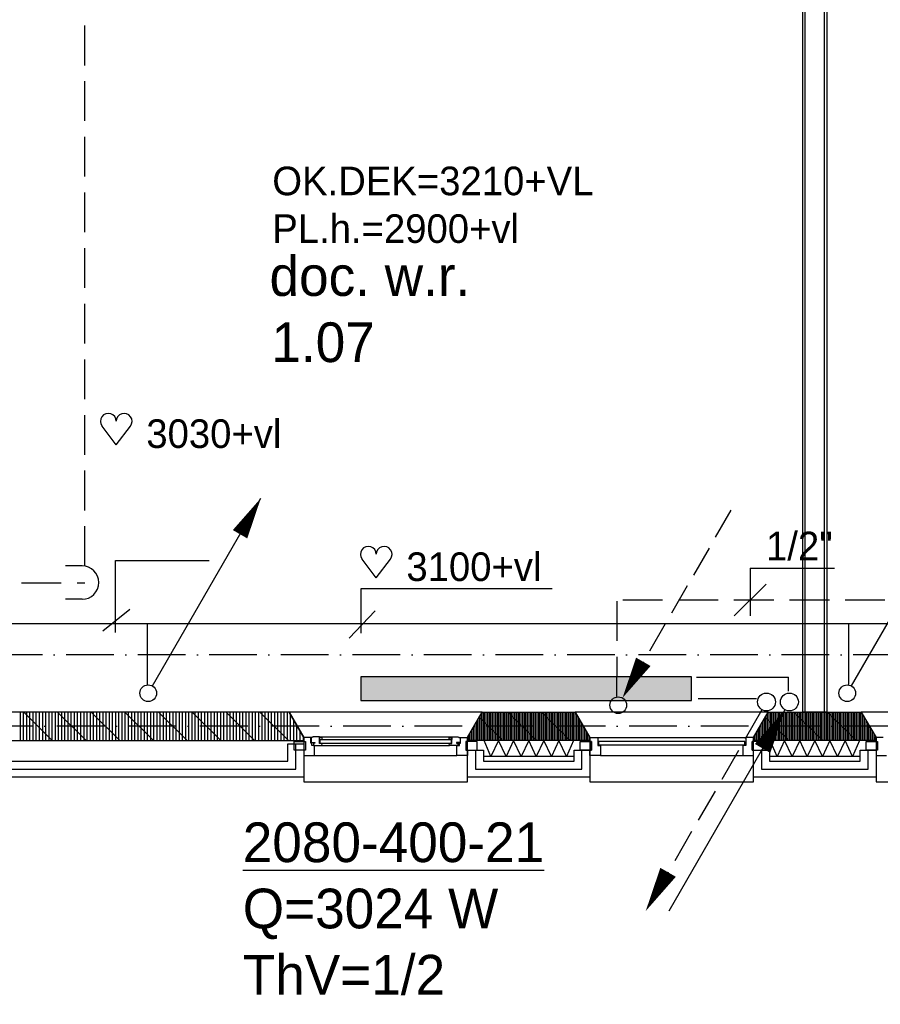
# Model space of a CAD drawing. Extents: x -41378 to 114803, y -24080 to 82188.
# Tile 110 of 137: x 66588 to 72003, y 42878 to 49073. Entities that reach past the tile are written whole.
import ezdxf

# ---------------------------------------------------------------- set-up
doc = ezdxf.new("R2010")
doc.units = 0
doc.header["$LTSCALE"] = 50
for name, pattern in [('2322107', [2000, 1000, 1000]), ('2322108', [7, 5, -2]), ('DASHDOT', [9, 6, -1.5, 0, -1.5])]:
    doc.linetypes.add(name, pattern=pattern)
doc.layers.get('0').update_dxf_attribs({"linetype": 'CONTINUOUS'})
doc.layers.get('DEFPOINTS').update_dxf_attribs({"linetype": 'CONTINUOUS'})
for name, color, linetype in [('AL$7----_STRAMIEN', 1, 'DASHDOT'), ('AL21----_BUITENWAND', 4, 'CONTINUOUS'), ('AL21K---_ISOLATIE', 1, 'CONTINUOUS'), ('AL22----_BINNENWAND', 7, 'CONTINUOUS'), ('AL28----_KONSTRUKTIE', 3, 'CONTINUOUS'), ('AL31----_BUITENKOZ', 7, 'CONTINUOUS'), ('ALXA1---_RASTER50', 12, 'CONTINUOUS'), ('ALXA3---_VOLZWART', 14, 'CONTINUOUS'), ('ALXAB---_PREFABBETON', 1, 'CONTINUOUS'), ('BOUW', 8, 'CONTINUOUS'), ('WI561---', 1, 'CONTINUOUS'), ('WL561---', 4, 'CONTINUOUS'), ('WL561---_AANVOER', 4, 'CONTINUOUS'), ('WL561---_RETOUR', 4, 'CONTINUOUS'), ('WL562---', 4, 'CONTINUOUS'), ('WM541---', 1, 'CONTINUOUS'), ('WM561---', 1, 'CONTINUOUS'), ('WM570---', 1, 'CONTINUOUS')]:
    doc.layers.add(name, color=color, linetype=linetype)
doc.layers.get('0').freeze()
doc.styles.add('BURO-018', font='BUROFONT.shx', dxfattribs={"height": 90})
doc.styles.add('BURO-025', font='BUROFONT.shx', dxfattribs={"height": 250})

# ---------------------------------------------------------------- blocks, each defined once
blk = doc.blocks.new('2322401')
at = {"color": 0, "linetype": 'CONTINUOUS'}
for p, q in [((-0.5, 0.5, 1), (-0.5, 0.5)), ((-0.5, 0.5, 1), (-0.5, -0.5, 1)), ((0.5, 0.5, 1), (-0.5, 0.5, 1)), ((0.5, 0.5), (-0.5, 0.5)), ((-0.5, 0.5), (-0.5, -0.5)), ((0.5, 0.5, 1), (0.5, 0.5)), ((0.5, -0.5, 1), (0.5, 0.5, 1)), ((0.5, -0.5), (0.5, 0.5)), ((-0.5, -0.5, 1), (-0.5, -0.5)), ((-0.5, -0.5, 1), (0.5, -0.5, 1)), ((-0.5, -0.5), (0.5, -0.5)), ((0.5, -0.5, 1), (0.5, -0.5))]:
    blk.add_line(p, q, dxfattribs=at)
blk = doc.blocks.new('LDV2108')
at = {"color": 0, "linetype": 'CONTINUOUS'}
for p, q in [((-0.25, -0.433), (-1.187, -2.057)), ((-1.562, -2.706), (-2.5, -4.33)), ((-2.875, -4.98), (-3.812, -6.603)), ((-4.187, -7.253), (-5.125, -8.877)), ((-5.5, -9.526), (-6.437, -11.15))]:
    blk.add_line(p, q, dxfattribs=at)
blk.add_lwpolyline([(-6.75, -11.691, 0, 1, 0), (-5.5, -9.526, 1, 1, 0)], format="xyseb", dxfattribs=at)
blk.add_circle((0, 0), 0.5, dxfattribs=at)
blk = doc.blocks.new('LDV4107')
at = {"color": 0, "linetype": 'CONTINUOUS'}
blk.add_line((-0.25, -0.433), (-6.75, -11.691), dxfattribs=at)
blk.add_lwpolyline([(-0.25, -0.433, 0, 1, 0), (-1.5, -2.598, 1, 1, 0)], format="xyseb", dxfattribs=at)
blk.add_circle((0, 0), 0.5, dxfattribs=at)
blk = doc.blocks.new('LDV3108')
at = {"color": 0, "linetype": 'CONTINUOUS'}
for p, q in [((6.75, 11.691), (5.813, 10.068)), ((5.438, 9.418), (4.5, 7.794)), ((4.125, 7.145), (3.188, 5.521)), ((2.813, 4.871), (1.875, 3.248)), ((1.5, 2.598), (0.563, 0.974))]:
    blk.add_line(p, q, dxfattribs=at)
blk.add_lwpolyline([(0.25, 0.433, 0, 1, 0), (1.5, 2.598, 1, 1, 0)], format="xyseb", dxfattribs=at)
blk.add_circle((0, 0), 0.5, dxfattribs=at)
blk = doc.blocks.new('LDV1107')
at = {"color": 0, "linetype": 'CONTINUOUS'}
blk.add_line((0.25, 0.433), (6.75, 11.691), dxfattribs=at)
blk.add_lwpolyline([(6.75, 11.691, 0, 1, 0), (5.5, 9.526, 1, 1, 0)], format="xyseb", dxfattribs=at)
blk.add_circle((0, 0), 0.5, dxfattribs=at)
blk = doc.blocks.new('CVHATCH1')
at = {"color": 0, "linetype": 'CONTINUOUS'}
blk.add_solid([(-0.5, -0.5), (0.5, -0.5), (-0.5, 0.5), (0.5, 0.5)], dxfattribs=at)
blk = doc.blocks.new('CVRINFO2')
at = {"color": 0, "linetype": 'CONTINUOUS', "style": 'BURO-025'}
for tag, p in [('CV_TEXT125', (0, 0)), ('CV_TEXT225', (0, -4.167)), ('CV_TEXT325', (0, -8.333)), ('CV_TEXT425', (0, -12.5))]:
    blk.add_attdef(tag, p, '', height=2.5, dxfattribs=at)
blk = doc.blocks.new('*U318', base_point=(68764, 45421.8))
at = {"color": 0, "linetype": 'CONTINUOUS'}
for p, q in [((68764, 45621.8), (68764, 45321.8)), ((68764, 45621.8), (69294, 45621.8)), ((68864, 45521.8), (68664, 45321.8))]:
    blk.add_line(p, q, dxfattribs=at)
at = {"color": 0, "linetype": 'CONTINUOUS', "style": 'BURO-018'}
blk.add_text('1/2"', height=180, dxfattribs=at).set_placement((68864, 45671.8))
blk = doc.blocks.new('HART')
at = {"color": 1}
for q in [(-39.7, 52.4), (39.7, 52.4)]:
    blk.add_line((0, 0), q, dxfattribs=at)
for centre, start, end in [((-22.1, 65.7), 0, 217.1867), ((22.1, 65.7), 322.8133, 180)]:
    blk.add_arc(centre, 22.1, start, end, dxfattribs=at)
blk = doc.blocks.new('LDS')
at = {"color": 0, "linetype": 'CONTINUOUS'}
for p, q in [((0, 1), (1, 1)), ((0, -1), (1, -1))]:
    blk.add_line(p, q, dxfattribs=at)
blk.add_arc((0, 0), 1, 90, 270, dxfattribs=at)

msp = doc.modelspace()

# ---------------------------------------------------------------- linework, layer by layer
at = {"layer": 'AL$7----_STRAMIEN', "color": 1}
for p, q in [((112191.2, 45077.3), (-30903.4, 45077.3)), ((112582.7, 44627.3), (-30110.1, 44627.3))]:
    msp.add_line(p, q, dxfattribs=at)
at = {"layer": 'AL21----_BUITENWAND', "color": 8}
for p, q in [((68276, 44407.3), (68276, 44517.3)), ((68276, 44517.3), (68376, 44517.3)), ((68376, 44517.3), (68376, 44307.3)), ((69406, 44307.3), (69406, 44476.3)), ((69406, 44476.3), (69506, 44476.3)), ((69506, 44476.3), (69506, 44407.3)), ((70076, 44407.3), (70076, 44476.3)), ((70076, 44476.3), (70176, 44476.3)), ((70176, 44476.3), (70176, 44307.3)), ((71206, 44307.3), (71206, 44476.3)), ((71206, 44476.3), (71306, 44476.3)), ((71306, 44476.3), (71306, 44407.3)), ((71876, 44407.3), (71876, 44476.3)), ((71876, 44476.3), (71976, 44476.3)), ((71976, 44476.3), (71976, 44307.3)), ((66391, 44407.3), (68276, 44407.3)), ((69506, 44407.3), (70076, 44407.3)), ((71306, 44407.3), (71876, 44407.3)), ((68376, 44307.3), (66491, 44307.3)), ((70176, 44307.3), (69406, 44307.3)), ((71976, 44307.3), (71206, 44307.3))]:
    msp.add_line(p, q, dxfattribs=at)
at = {"layer": 'AL21K---_ISOLATIE', "color": 8, "linetype": 'CONTINUOUS'}
for p, q in [((70076, 44537.3), (69506, 44537.3)), ((69553.5, 44437.3), (69510.2, 44537.3)), ((69601, 44537.3), (69553.5, 44437.3)), ((69648.5, 44437.3), (69601, 44537.3)), ((69696, 44537.3), (69648.5, 44437.3)), ((69743.5, 44437.3), (69696, 44537.3)), ((69791, 44537.3), (69743.5, 44437.3)), ((69838.5, 44437.3), (69791, 44537.3)), ((69886, 44537.3), (69838.5, 44437.3)), ((69933.5, 44437.3), (69886, 44537.3)), ((69981, 44537.3), (69933.5, 44437.3)), ((70028.5, 44437.3), (69981, 44537.3)), ((70071.8, 44537.3), (70028.5, 44437.3)), ((71876, 44537.3), (71306, 44537.3)), ((71353.5, 44437.3), (71310.2, 44537.3)), ((71401, 44537.3), (71353.5, 44437.3)), ((71448.5, 44437.3), (71401, 44537.3)), ((71496, 44537.3), (71448.5, 44437.3)), ((71543.5, 44437.3), (71496, 44537.3)), ((71591, 44537.3), (71543.5, 44437.3)), ((71638.5, 44437.3), (71591, 44537.3)), ((71686, 44537.3), (71638.5, 44437.3)), ((71733.5, 44437.3), (71686, 44537.3)), ((71781, 44537.3), (71733.5, 44437.3)), ((71828.5, 44437.3), (71781, 44537.3)), ((71871.8, 44537.3), (71828.5, 44437.3)), ((70076, 44437.3), (69506, 44437.3)), ((71876, 44437.3), (71306, 44437.3))]:
    msp.add_line(p, q, dxfattribs=at)
at = {"layer": 'AL22----_BINNENWAND', "color": 8}
for p, q in [((71516, 44717.3), (71516, 54867.3)), ((71666, 54717.3), (71666, 44717.3)), ((71666, 44717.3), (71516, 44717.3))]:
    msp.add_line(p, q, dxfattribs=at)
at = {"layer": 'AL22----_BINNENWAND', "color": 8, "linetype": 'CONTINUOUS'}
for p, q in [((71531, 44717.3), (71531, 54852.3)), ((71651, 44717.3), (71651, 54732.3))]:
    msp.add_line(p, q, dxfattribs=at)
at = {"layer": 'AL28----_KONSTRUKTIE', "color": 8, "linetype": 'CONTINUOUS'}
for p, q in [((68283.6, 44717.3), (66281, 44717.3)), ((68376, 44557.3), (68283.6, 44717.3)), ((68376, 44537.3), (68376, 44557.3)), ((66281, 44537.3), (68376, 44537.3))]:
    msp.add_line(p, q, dxfattribs=at)
at = {"layer": 'AL28----_KONSTRUKTIE', "color": 8}
for p, q in [((69406, 44557.3), (69498.4, 44717.3)), ((69498.4, 44717.3), (70083.6, 44717.3)), ((70083.6, 44717.3), (70176, 44557.3)), ((71206, 44557.3), (71298.4, 44717.3)), ((71298.4, 44717.3), (71883.6, 44717.3)), ((71883.6, 44717.3), (71976, 44557.3)), ((69406, 44537.3), (69406, 44557.3)), ((70176, 44557.3), (70176, 44537.3)), ((71206, 44537.3), (71206, 44557.3)), ((71976, 44557.3), (71976, 44537.3)), ((70176, 44537.3), (69406, 44537.3)), ((71976, 44537.3), (71206, 44537.3))]:
    msp.add_line(p, q, dxfattribs=at)
at = {"layer": 'AL31----_BUITENKOZ', "color": 8}
for p, q in [((69498.4, 44717.3), (68283.6, 44717.3)), ((68283.6, 44717.3), (68376, 44557.3)), ((69406, 44557.3), (69498.4, 44717.3)), ((71298.4, 44717.3), (70083.6, 44717.3)), ((70083.6, 44717.3), (70176, 44557.3)), ((71206, 44557.3), (71298.4, 44717.3)), ((73098.4, 44717.3), (71883.6, 44717.3)), ((71883.6, 44717.3), (71976, 44557.3)), ((68376, 44557.3), (68376, 44277.3)), ((68376, 44557.3), (68376, 44532.3)), ((68420, 44557.3), (68376, 44557.3)), ((68420, 44521.3), (68420, 44557.3)), ((68430.2, 44556.1), (68423.2, 44556.1)), ((68423.2, 44556.1), (68423.2, 44526.3)), ((68432.7, 44560.3), (68430.2, 44556.1)), ((68475.2, 44560.3), (68432.7, 44560.3)), ((68475.2, 44560.3), (69306.8, 44560.3)), ((68475.2, 44519.3), (68475.2, 44560.3)), ((68475.2, 44558), (68475.2, 44544.5)), ((68492.2, 44558), (68475.2, 44558)), ((68475.2, 44544.5), (68492.2, 44544.5)), ((68492.2, 44544.5), (68492.2, 44558)), ((69289.8, 44544.5), (69289.8, 44558)), ((69289.8, 44558), (69306.8, 44558)), ((69306.8, 44544.5), (69289.8, 44544.5)), ((69306.8, 44519.3), (69306.8, 44560.3)), ((69306.8, 44560.3), (69349.3, 44560.3)), ((69306.8, 44558), (69306.8, 44544.5)), ((69349.3, 44560.3), (69351.7, 44556.1)), ((69351.7, 44556.1), (69358.8, 44556.1)), ((69358.8, 44556.1), (69358.8, 44526.3)), ((69362, 44521.3), (69362, 44557.3)), ((69362, 44557.3), (69406, 44557.3)), ((69406, 44277.3), (69406, 44557.3)), ((69406, 44557.3), (69406, 44532.3)), ((70176, 44557.3), (70176, 44277.3)), ((70226, 44557.3), (71156, 44557.3)), ((71206, 44277.3), (71206, 44557.3)), ((71976, 44557.3), (71976, 44277.3)), ((71976, 44557.3), (71976, 44532.3)), ((72020, 44557.3), (71976, 44557.3)), ((68315, 44476.3), (68315, 44532.3)), ((68315, 44532.3), (68386, 44532.3)), ((68376, 44532.3), (68386, 44532.3)), ((68386, 44532.3), (68386, 44476.3)), ((68386, 44532.3), (68386, 44476.3)), ((68426, 44521.3), (68420, 44521.3)), ((68423.2, 44526.3), (68445.7, 44526.3)), ((68426, 44506.3), (68426, 44521.3)), ((68443, 44506.3), (68426, 44506.3)), ((68445.7, 44521.3), (68437.7, 44521.3)), ((68437.7, 44521.3), (68437.7, 44506.3)), ((68437.7, 44506.3), (68443, 44506.3)), ((68443, 44443.3), (68443, 44506.3)), ((68443, 44506.3), (68490.1, 44506.3)), ((68445.7, 44526.3), (68445.7, 44521.3)), ((68492.2, 44519.3), (68475.2, 44519.3)), ((68490.1, 44506.3), (68492.2, 44519.3)), ((68490.1, 44506.3), (69291.9, 44506.3)), ((69291.9, 44506.3), (69289.8, 44519.3)), ((69289.8, 44519.3), (69306.8, 44519.3)), ((69339, 44506.3), (69291.9, 44506.3)), ((69358.8, 44526.3), (69336.3, 44526.3)), ((69336.3, 44526.3), (69336.3, 44521.3)), ((69336.3, 44521.3), (69344.3, 44521.3)), ((69339, 44443.3), (69339, 44506.3)), ((69339, 44506.3), (69356, 44506.3)), ((69344.3, 44506.3), (69339, 44506.3)), ((69344.3, 44521.3), (69344.3, 44506.3)), ((69356, 44506.3), (69356, 44521.3)), ((69356, 44521.3), (69362, 44521.3)), ((69396, 44532.3), (69396, 44476.3)), ((69467, 44532.3), (69396, 44532.3)), ((69406, 44532.3), (69396, 44532.3)), ((69396, 44532.3), (69396, 44476.3)), ((69467, 44476.3), (69467, 44532.3)), ((70115, 44476.3), (70115, 44532.3)), ((70115, 44532.3), (70186, 44532.3)), ((70186, 44532.3), (70186, 44476.3)), ((71196, 44532.3), (71196, 44476.3)), ((71267, 44532.3), (71196, 44532.3)), ((71267, 44476.3), (71267, 44532.3)), ((71915, 44476.3), (71915, 44532.3)), ((71915, 44532.3), (71986, 44532.3)), ((71976, 44532.3), (71986, 44532.3)), ((71986, 44532.3), (71986, 44476.3)), ((71986, 44532.3), (71986, 44476.3)), ((68386, 44476.3), (68315, 44476.3)), ((68386, 44476.3), (68376, 44476.3)), ((68376, 44476.3), (68376, 44443.3)), ((68376, 44443.3), (68443, 44443.3)), ((68443, 44443.3), (69339, 44443.3)), ((69406, 44443.3), (69339, 44443.3)), ((69396, 44476.3), (69467, 44476.3)), ((69396, 44476.3), (69406, 44476.3)), ((69406, 44476.3), (69406, 44443.3)), ((70186, 44476.3), (70115, 44476.3)), ((70243, 44443.3), (71139, 44443.3)), ((71196, 44476.3), (71267, 44476.3)), ((71986, 44476.3), (71915, 44476.3)), ((71986, 44476.3), (71976, 44476.3)), ((71976, 44476.3), (71976, 44443.3)), ((71976, 44443.3), (72043, 44443.3)), ((68376, 44277.3), (69406, 44277.3)), ((70176, 44277.3), (71206, 44277.3)), ((71976, 44277.3), (73006, 44277.3))]:
    msp.add_line(p, q, dxfattribs=at)
at = {"layer": 'AL31----_BUITENKOZ', "color": 8, "linetype": 'CONTINUOUS'}
for p, q in [((70176, 44532.3), (70176, 44557.3)), ((70176, 44557.3), (70226, 44557.3)), ((70226, 44557.3), (70226, 44557.3)), ((70226, 44557.3), (70226, 44506.3)), ((71156, 44557.3), (71156, 44557.3)), ((71156, 44557.3), (71156, 44506.3)), ((71206, 44557.3), (71156, 44557.3)), ((71206, 44532.3), (71206, 44557.3)), ((68477.2, 44542.3), (68477.2, 44521.3)), ((69304.8, 44542.3), (68477.2, 44542.3)), ((68477.2, 44521.3), (69304.8, 44521.3)), ((69304.8, 44521.3), (69304.8, 44542.3)), ((70186, 44532.3), (70176, 44532.3)), ((70176, 44532.3), (70176, 44532.3)), ((70186, 44476.3), (70186, 44532.3)), ((70226, 44506.3), (70243, 44506.3)), ((70231, 44531.3), (70231, 44510.3)), ((71151, 44531.3), (70231, 44531.3)), ((70231, 44510.3), (71151, 44510.3)), ((70243, 44506.3), (70243, 44443.3)), ((71156, 44506.3), (71139, 44506.3)), ((71139, 44506.3), (71139, 44443.3)), ((71151, 44510.3), (71151, 44531.3)), ((71196, 44476.3), (71196, 44532.3)), ((71196, 44532.3), (71206, 44532.3)), ((71206, 44532.3), (71206, 44532.3)), ((70176, 44443.3), (70176, 44476.3)), ((70176, 44476.3), (70186, 44476.3)), ((70243, 44443.3), (70176, 44443.3)), ((70243, 44443.3), (70243, 44443.3)), ((70243, 44443.3), (70243, 44443.3)), ((70243, 44443.3), (70243, 44443.3)), ((70243, 44443.3), (70243, 44443.3)), ((71139, 44443.3), (71139, 44443.3)), ((71139, 44443.3), (71139, 44443.3)), ((71139, 44443.3), (71139, 44443.3)), ((71139, 44443.3), (71139, 44443.3)), ((71139, 44443.3), (71206, 44443.3)), ((71206, 44476.3), (71196, 44476.3)), ((71206, 44443.3), (71206, 44476.3))]:
    msp.add_line(p, q, dxfattribs=at)
at = {"layer": 'ALXA1---_RASTER50', "color": 8}
for p, q in [((66593.1, 44537.3), (66593.1, 44717.3)), ((66613.1, 44537.3), (66613.1, 44717.3)), ((66633.1, 44537.3), (66633.1, 44717.3)), ((66653.1, 44537.3), (66653.1, 44717.3)), ((66673.1, 44537.3), (66673.1, 44717.3)), ((66693.1, 44537.3), (66693.1, 44717.3)), ((66713.1, 44537.3), (66713.1, 44717.3)), ((66733.1, 44537.3), (66733.1, 44717.3)), ((66753.1, 44537.3), (66753.1, 44717.3)), ((66773.1, 44537.3), (66773.1, 44717.3)), ((66793.1, 44537.3), (66793.1, 44717.3)), ((66813.1, 44537.3), (66813.1, 44717.3)), ((66833.1, 44537.3), (66833.1, 44717.3)), ((66853.1, 44537.3), (66853.1, 44717.3)), ((66873.1, 44537.3), (66873.1, 44717.3)), ((66893.1, 44537.3), (66893.1, 44717.3)), ((66913.1, 44537.3), (66913.1, 44717.3)), ((66933.1, 44537.3), (66933.1, 44717.3)), ((66953.1, 44537.3), (66953.1, 44717.3)), ((66973.1, 44537.3), (66973.1, 44717.3)), ((66993.1, 44537.3), (66993.1, 44717.3)), ((67013.1, 44537.3), (67013.1, 44717.3)), ((67033.1, 44537.3), (67033.1, 44717.3)), ((67053.1, 44537.3), (67053.1, 44717.3)), ((67073.1, 44537.3), (67073.1, 44717.3)), ((67093.1, 44537.3), (67093.1, 44717.3)), ((67113.1, 44537.3), (67113.1, 44717.3)), ((67133.1, 44537.3), (67133.1, 44717.3)), ((67153.1, 44537.3), (67153.1, 44717.3)), ((67173.1, 44537.3), (67173.1, 44717.3)), ((67193.1, 44537.3), (67193.1, 44717.3)), ((67213.1, 44537.3), (67213.1, 44717.3)), ((67233.1, 44537.3), (67233.1, 44717.3)), ((67253.1, 44537.3), (67253.1, 44717.3)), ((67273.1, 44537.3), (67273.1, 44717.3)), ((67293.1, 44537.3), (67293.1, 44717.3)), ((67313.1, 44537.3), (67313.1, 44717.3)), ((67333.1, 44537.3), (67333.1, 44717.3)), ((67353.1, 44537.3), (67353.1, 44717.3)), ((67373.1, 44537.3), (67373.1, 44717.3)), ((67393.1, 44537.3), (67393.1, 44717.3)), ((67413.1, 44537.3), (67413.1, 44717.3)), ((67433.1, 44537.3), (67433.1, 44717.3)), ((67453.1, 44537.3), (67453.1, 44717.3)), ((67473.1, 44537.3), (67473.1, 44717.3)), ((67493.1, 44537.3), (67493.1, 44717.3)), ((67513.1, 44537.3), (67513.1, 44717.3)), ((67533.1, 44537.3), (67533.1, 44717.3)), ((67553.1, 44537.3), (67553.1, 44717.3)), ((67573.1, 44537.3), (67573.1, 44717.3)), ((67593.1, 44537.3), (67593.1, 44717.3)), ((67613.1, 44537.3), (67613.1, 44717.3)), ((67633.1, 44537.3), (67633.1, 44717.3)), ((67653.1, 44537.3), (67653.1, 44717.3)), ((67673.1, 44537.3), (67673.1, 44717.3)), ((67693.1, 44537.3), (67693.1, 44717.3)), ((67713.1, 44537.3), (67713.1, 44717.3)), ((67733.1, 44537.3), (67733.1, 44717.3)), ((67753.1, 44537.3), (67753.1, 44717.3)), ((67773.1, 44537.3), (67773.1, 44717.3)), ((67793.1, 44537.3), (67793.1, 44717.3)), ((67813.1, 44537.3), (67813.1, 44717.3)), ((67833.1, 44537.3), (67833.1, 44717.3)), ((67853.1, 44537.3), (67853.1, 44717.3)), ((67873.1, 44537.3), (67873.1, 44717.3)), ((67893.1, 44537.3), (67893.1, 44717.3)), ((67913.1, 44537.3), (67913.1, 44717.3)), ((67933.1, 44537.3), (67933.1, 44717.3)), ((67953.1, 44537.3), (67953.1, 44717.3)), ((67973.1, 44537.3), (67973.1, 44717.3)), ((67993.1, 44537.3), (67993.1, 44717.3)), ((68013.1, 44537.3), (68013.1, 44717.3)), ((68033.1, 44537.3), (68033.1, 44717.3)), ((68053.1, 44537.3), (68053.1, 44717.3)), ((68073.1, 44537.3), (68073.1, 44717.3)), ((68093.1, 44537.3), (68093.1, 44717.3)), ((68113.1, 44537.3), (68113.1, 44717.3)), ((68133.1, 44537.3), (68133.1, 44717.3)), ((68153.1, 44537.3), (68153.1, 44717.3)), ((68173.1, 44537.3), (68173.1, 44717.3)), ((68193.1, 44537.3), (68193.1, 44717.3)), ((68213.1, 44537.3), (68213.1, 44717.3)), ((68233.1, 44537.3), (68233.1, 44717.3)), ((68253.1, 44537.3), (68253.1, 44717.3)), ((68273.1, 44537.3), (68273.1, 44717.3)), ((68293.1, 44537.3), (68293.1, 44700.8)), ((69473.6, 44537.3), (69473.6, 44674.5)), ((69483.6, 44537.3), (69483.6, 44691.8)), ((69493.6, 44537.3), (69493.6, 44709.1)), ((69503.6, 44537.3), (69503.6, 44717.3)), ((69513.6, 44537.3), (69513.6, 44717.3)), ((69523.6, 44537.3), (69523.6, 44717.3)), ((69533.6, 44537.3), (69533.6, 44717.3)), ((69543.6, 44537.3), (69543.6, 44717.3)), ((69553.6, 44537.3), (69553.6, 44717.3)), ((69563.6, 44537.3), (69563.6, 44717.3)), ((69573.6, 44537.3), (69573.6, 44717.3)), ((69583.6, 44537.3), (69583.6, 44717.3)), ((69593.6, 44537.3), (69593.6, 44717.3)), ((69603.6, 44537.3), (69603.6, 44717.3)), ((69613.6, 44537.3), (69613.6, 44717.3)), ((69623.6, 44537.3), (69623.6, 44717.3)), ((69633.6, 44537.3), (69633.6, 44717.3)), ((69643.6, 44537.3), (69643.6, 44717.3)), ((69653.6, 44537.3), (69653.6, 44717.3)), ((69663.6, 44537.3), (69663.6, 44717.3)), ((69673.6, 44537.3), (69673.6, 44717.3)), ((69683.6, 44537.3), (69683.6, 44717.3)), ((69693.6, 44537.3), (69693.6, 44717.3)), ((69703.6, 44537.3), (69703.6, 44717.3)), ((69713.6, 44537.3), (69713.6, 44717.3)), ((69723.6, 44537.3), (69723.6, 44717.3)), ((69733.6, 44537.3), (69733.6, 44717.3)), ((69743.6, 44537.3), (69743.6, 44717.3)), ((69753.6, 44537.3), (69753.6, 44717.3)), ((69763.6, 44537.3), (69763.6, 44717.3)), ((69773.6, 44537.3), (69773.6, 44717.3)), ((69783.6, 44537.3), (69783.6, 44717.3)), ((69793.6, 44537.3), (69793.6, 44717.3)), ((69803.6, 44537.3), (69803.6, 44717.3)), ((69813.6, 44537.3), (69813.6, 44717.3)), ((69823.6, 44537.3), (69823.6, 44717.3)), ((69833.6, 44537.3), (69833.6, 44717.3)), ((69843.6, 44537.3), (69843.6, 44717.3)), ((69853.6, 44537.3), (69853.6, 44717.3)), ((69863.6, 44537.3), (69863.6, 44717.3)), ((69873.6, 44537.3), (69873.6, 44717.3)), ((69883.6, 44537.3), (69883.6, 44717.3)), ((69893.6, 44537.3), (69893.6, 44717.3)), ((69903.6, 44537.3), (69903.6, 44717.3)), ((69913.6, 44537.3), (69913.6, 44717.3)), ((69923.6, 44537.3), (69923.6, 44717.3)), ((69933.6, 44537.3), (69933.6, 44717.3)), ((69943.6, 44537.3), (69943.6, 44717.3)), ((69953.6, 44537.3), (69953.6, 44717.3)), ((69963.6, 44537.3), (69963.6, 44717.3)), ((69973.6, 44537.3), (69973.6, 44717.3)), ((69983.6, 44537.3), (69983.6, 44717.3)), ((69993.6, 44537.3), (69993.6, 44717.3)), ((70003.6, 44537.3), (70003.6, 44717.3)), ((70013.6, 44537.3), (70013.6, 44717.3)), ((70023.6, 44537.3), (70023.6, 44717.3)), ((70033.6, 44537.3), (70033.6, 44717.3)), ((70043.6, 44537.3), (70043.6, 44717.3)), ((70053.6, 44537.3), (70053.6, 44717.3)), ((70063.6, 44537.3), (70063.6, 44717.3)), ((70073.6, 44537.3), (70073.6, 44717.3)), ((70083.6, 44537.3), (70083.6, 44717.3)), ((70093.6, 44537.3), (70093.6, 44700)), ((70103.6, 44537.3), (70103.6, 44682.7)), ((71273.6, 44537.3), (71273.6, 44674.5)), ((71283.6, 44537.3), (71283.6, 44691.8)), ((71293.6, 44537.3), (71293.6, 44709.1)), ((71303.6, 44537.3), (71303.6, 44717.3)), ((71313.6, 44537.3), (71313.6, 44717.3)), ((71323.6, 44537.3), (71323.6, 44717.3)), ((71333.6, 44537.3), (71333.6, 44717.3)), ((71343.6, 44537.3), (71343.6, 44717.3)), ((71353.6, 44537.3), (71353.6, 44717.3)), ((71363.6, 44537.3), (71363.6, 44717.3)), ((71373.6, 44537.3), (71373.6, 44717.3)), ((71383.6, 44537.3), (71383.6, 44717.3)), ((71393.6, 44537.3), (71393.6, 44717.3)), ((71403.6, 44537.3), (71403.6, 44717.3)), ((71413.6, 44537.3), (71413.6, 44717.3)), ((71423.6, 44537.3), (71423.6, 44717.3)), ((71433.6, 44537.3), (71433.6, 44717.3)), ((71443.6, 44537.3), (71443.6, 44717.3)), ((71453.6, 44537.3), (71453.6, 44717.3)), ((71463.6, 44537.3), (71463.6, 44717.3)), ((71473.6, 44537.3), (71473.6, 44717.3)), ((71483.6, 44537.3), (71483.6, 44717.3)), ((71493.6, 44537.3), (71493.6, 44717.3)), ((71503.6, 44537.3), (71503.6, 44717.3)), ((71513.6, 44537.3), (71513.6, 44717.3)), ((71523.6, 44537.3), (71523.6, 44717.3)), ((71533.6, 44537.3), (71533.6, 44717.3)), ((71543.6, 44537.3), (71543.6, 44717.3)), ((71553.6, 44537.3), (71553.6, 44717.3)), ((71563.6, 44537.3), (71563.6, 44717.3)), ((71573.6, 44537.3), (71573.6, 44717.3)), ((71583.6, 44537.3), (71583.6, 44717.3)), ((71593.6, 44537.3), (71593.6, 44717.3)), ((71603.6, 44537.3), (71603.6, 44717.3)), ((71613.6, 44537.3), (71613.6, 44717.3)), ((71623.6, 44537.3), (71623.6, 44717.3)), ((71633.6, 44537.3), (71633.6, 44717.3)), ((71643.6, 44537.3), (71643.6, 44717.3)), ((71653.6, 44537.3), (71653.6, 44717.3)), ((71663.6, 44537.3), (71663.6, 44717.3)), ((71673.6, 44537.3), (71673.6, 44717.3)), ((71683.6, 44537.3), (71683.6, 44717.3)), ((71693.6, 44537.3), (71693.6, 44717.3)), ((71703.6, 44537.3), (71703.6, 44717.3)), ((71713.6, 44537.3), (71713.6, 44717.3)), ((71723.6, 44537.3), (71723.6, 44717.3)), ((71733.6, 44537.3), (71733.6, 44717.3)), ((71743.6, 44537.3), (71743.6, 44717.3)), ((71753.6, 44537.3), (71753.6, 44717.3)), ((71763.6, 44537.3), (71763.6, 44717.3)), ((71773.6, 44537.3), (71773.6, 44717.3)), ((71783.6, 44537.3), (71783.6, 44717.3)), ((71793.6, 44537.3), (71793.6, 44717.3)), ((71803.6, 44537.3), (71803.6, 44717.3)), ((71813.6, 44537.3), (71813.6, 44717.3)), ((71823.6, 44537.3), (71823.6, 44717.3)), ((71833.6, 44537.3), (71833.6, 44717.3)), ((71843.6, 44537.3), (71843.6, 44717.3)), ((71853.6, 44537.3), (71853.6, 44717.3)), ((71863.6, 44537.3), (71863.6, 44717.3)), ((71873.6, 44537.3), (71873.6, 44717.3)), ((71883.6, 44537.3), (71883.6, 44717.3)), ((71893.6, 44537.3), (71893.6, 44700)), ((71903.6, 44537.3), (71903.6, 44682.7)), ((68313.1, 44537.3), (68313.1, 44666.2)), ((68333.1, 44537.3), (68333.1, 44631.6)), ((69433.6, 44537.3), (69433.6, 44605.2)), ((69443.6, 44537.3), (69443.6, 44622.5)), ((69453.6, 44537.3), (69453.6, 44639.8)), ((69463.6, 44537.3), (69463.6, 44657.1)), ((70113.6, 44537.3), (70113.6, 44665.4)), ((70123.6, 44537.3), (70123.6, 44648.1)), ((70133.6, 44537.3), (70133.6, 44630.7)), ((70143.6, 44537.3), (70143.6, 44613.4)), ((71233.6, 44537.3), (71233.6, 44605.2)), ((71243.6, 44537.3), (71243.6, 44622.5)), ((71253.6, 44537.3), (71253.6, 44639.8)), ((71263.6, 44537.3), (71263.6, 44657.1)), ((71913.6, 44537.3), (71913.6, 44665.4)), ((71923.6, 44537.3), (71923.6, 44648.1)), ((71933.6, 44537.3), (71933.6, 44630.7)), ((71943.6, 44537.3), (71943.6, 44613.4)), ((68353.1, 44537.3), (68353.1, 44596.9)), ((68373.1, 44537.3), (68373.1, 44562.3)), ((69413.6, 44537.3), (69413.6, 44570.5)), ((69423.6, 44537.3), (69423.6, 44587.9)), ((70153.6, 44537.3), (70153.6, 44596.1)), ((70163.6, 44537.3), (70163.6, 44578.8)), ((70173.6, 44537.3), (70173.6, 44561.4)), ((71213.6, 44537.3), (71213.6, 44570.5)), ((71223.6, 44537.3), (71223.6, 44587.9)), ((71953.6, 44537.3), (71953.6, 44596.1)), ((71963.6, 44537.3), (71963.6, 44578.8)), ((71973.6, 44537.3), (71973.6, 44561.4))]:
    msp.add_line(p, q, dxfattribs=at)
at = {"layer": 'ALXA3---_VOLZWART', "color": 8}
for p, q in [((68326, 44357.3), (68326, 44517.3)), ((69456, 44476.3), (69456, 44357.3)), ((70126, 44357.3), (70126, 44476.3)), ((71256, 44476.3), (71256, 44357.3)), ((71926, 44357.3), (71926, 44476.3)), ((66441, 44357.3), (68326, 44357.3)), ((69456, 44357.3), (70126, 44357.3)), ((71256, 44357.3), (71926, 44357.3))]:
    msp.add_line(p, q, dxfattribs=at)
at = {"layer": 'ALXAB---_PREFABBETON', "color": 8}
for p, q in [((66793.8, 44537.3), (66613.8, 44717.3)), ((67005.9, 44537.3), (66825.9, 44717.3)), ((67218, 44537.3), (67038, 44717.3)), ((67430.2, 44537.3), (67250.2, 44717.3)), ((67642.3, 44537.3), (67462.3, 44717.3)), ((67854.4, 44537.3), (67674.4, 44717.3)), ((68066.6, 44537.3), (67886.6, 44717.3)), ((68278.7, 44537.3), (68098.7, 44717.3)), ((69627.2, 44537.3), (69479.6, 44684.9)), ((69839.4, 44537.3), (69659.4, 44717.3)), ((70051.5, 44537.3), (69871.5, 44717.3)), ((71427.2, 44537.3), (71279.6, 44684.9)), ((71639.4, 44537.3), (71459.4, 44717.3)), ((71851.5, 44537.3), (71671.5, 44717.3)), ((69415.1, 44537.3), (69406, 44546.4)), ((71215.1, 44537.3), (71206, 44546.4))]:
    msp.add_line(p, q, dxfattribs=at)
at = {"layer": 'DEFPOINTS', "color": 8, "linetype": 'BYBLOCK'}
for p in [(69091, 44627.3), (70841, 44627.3)]:
    msp.add_point(p, dxfattribs=at)
at = {"layer": 'WL561---_AANVOER', "linetype": '2322107'}
for p, q in [((67393.3, 45271.4), (65885.9, 45271.4)), ((67393.3, 44890), (67393.3, 45271.4)), ((73077.9, 45271.4), (67393.3, 45271.4)), ((71806, 44890), (71806, 45271.4)), ((70846.8, 44937.5), (71425.6, 44937.5)), ((71224.7, 44799.3), (70856.1, 44799.3))]:
    msp.add_line(p, q, dxfattribs=at)
at = {"layer": 'WL561---_AANVOER'}
msp.add_line((71425.6, 44849.1), (71425.6, 44937.5), dxfattribs=at)
at = {"layer": 'WL561---_RETOUR', "linetype": '2322108'}
for p, q in [((66998.9, 45636), (66998.9, 60016.2)), ((65899.7, 45529.9), (66998.9, 45529.9)), ((70346.4, 44815.2), (70347.5, 45421.8)), ((75182.3, 45421.8), (70347.5, 45421.8))]:
    msp.add_line(p, q, dxfattribs=at)
at = {"layer": 'WM541---'}
for p, q in [((67190.8, 45217.7), (67190.8, 45670.8)), ((67190.8, 45670.8), (67780.2, 45670.8)), ((67111.5, 45229), (67281.5, 45365))]:
    msp.add_line(p, q, dxfattribs=at)
at = {"layer": 'WM561---'}
for p, q in [((68737.4, 45213.4), (68737.4, 45494.6)), ((68737.4, 45494.6), (69938.2, 45494.6)), ((68661.7, 45181), (68824, 45354))]:
    msp.add_line(p, q, dxfattribs=at)

# ---------------------------------------------------------------- block references
at = {"layer": 'WI561---'}
ref = msp.add_blockref('CVRINFO2', (67992, 43772.7), dxfattribs=dict(at, xscale=100, yscale=100, zscale=100))
ref.add_attrib('CV_TEXT125', '%%u2080-400-21', (67992, 43772.7), dxfattribs={"layer": '0', "color": 2, "linetype": 'CONTINUOUS', "height": 250, "style": 'BURO-025'})
ref.add_attrib('CV_TEXT225', 'Q=3024 W', (67992, 43356), dxfattribs={"layer": '0', "color": 2, "linetype": 'CONTINUOUS', "height": 250, "style": 'BURO-025'})
ref.add_attrib('CV_TEXT325', 'ThV=1/2', (67992, 42939.3), dxfattribs={"layer": '0', "color": 2, "linetype": 'CONTINUOUS', "height": 250, "style": 'BURO-025'})
at = {"layer": 'WL561---', "xscale": 2080, "yscale": 150}
for name, zscale, rotation in [('2322401', 400, 180.0000000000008), ('CVHATCH1', 2080, 180.0000000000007)]:
    msp.add_blockref(name, (69774.1, 44863.9), dxfattribs=dict(at, zscale=zscale, rotation=rotation))
at = {"layer": 'WL561---_AANVOER', "color": 2, "xscale": 105, "yscale": 105, "zscale": 105}
for p in [(67397.2, 44835.6), (71795.2, 44835.6)]:
    msp.add_blockref('LDV1107', p, dxfattribs=at)
at = {"layer": 'WL561---_RETOUR', "color": 2}
for name, p, xscale, yscale, zscale in [('LDV3108', (70354.6, 44760.2), 105, 105, 105), ('LDV2108', (71286.6, 44780.5), 112.5, 112.5, 112.5), ('LDV4107', (71431.2, 44780.5), 112.5, 112.5, 112.5)]:
    msp.add_blockref(name, p, dxfattribs=dict(at, xscale=xscale, yscale=yscale, zscale=zscale))
at = {"layer": 'WL562---', "color": 2, "xscale": 105, "yscale": 105, "zscale": 105, "rotation": 180}
msp.add_blockref('LDS', (66980.9, 45531.4), dxfattribs=at)
at = {"layer": 'WM561---'}
msp.add_blockref('*U318', (71184, 45421.8), dxfattribs=at)
at = {"layer": 'WM570---', "xscale": 2.25, "yscale": 2.25, "zscale": 2.25}
for p in [(67195.7, 46398.8), (68831.8, 45561.8)]:
    msp.add_blockref('HART', p, dxfattribs=at)

# ---------------------------------------------------------------- texts
at = {"layer": 'BOUW', "color": 1, "style": 'BURO-018'}
for s, p in [('OK.DEK=3210+VL', (68177.7, 47968.8)), ('PL.h.=2900+vl', (68177.7, 47668.8))]:
    msp.add_text(s, height=180, dxfattribs=at).set_placement(p)
at = {"layer": 'BOUW', "style": 'BURO-025'}
for s, p in [('doc. w.r.', (68160.2, 47335.5)), ('1.07', (68172.1, 46918.8))]:
    msp.add_text(s, height=250, dxfattribs=at).set_placement(p)
at = {"layer": 'WM570---', "color": 1, "style": 'BURO-018'}
for s, p in [('3030+vl', (67385.1, 46378.7)), ('3100+vl', (69021.2, 45541.7))]:
    msp.add_text(s, height=180, dxfattribs=at).set_placement(p)

doc.saveas('drawing.dxf')
